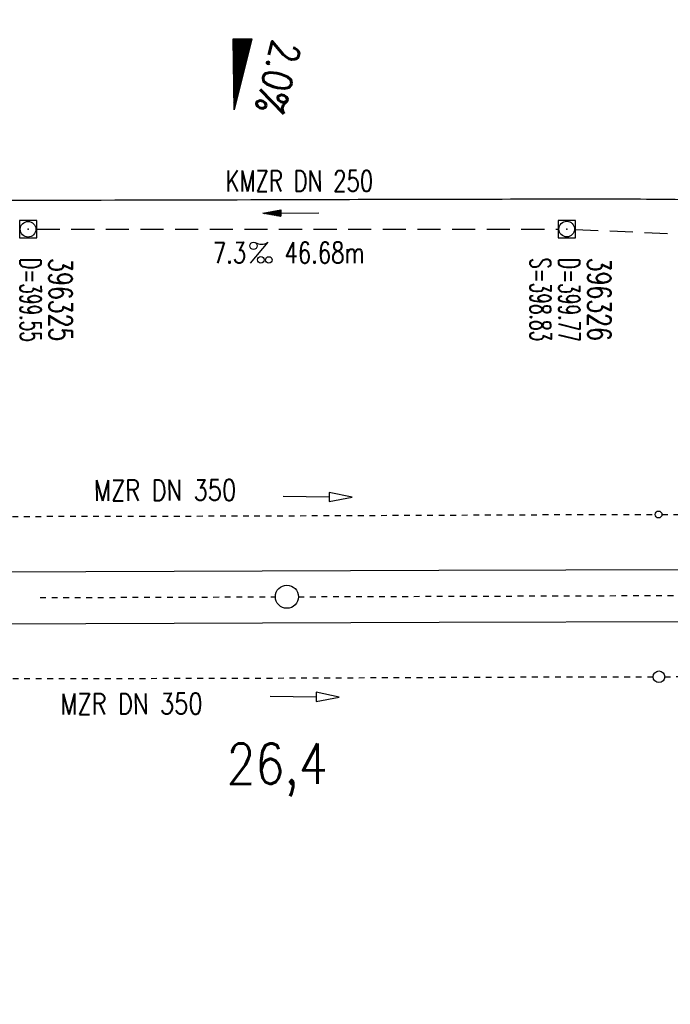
# Model space of a CAD drawing. Extents: x 0 to 1135, y 0 to 594.
# Tile 3 of 44: x 63 to 119, y 243 to 328. Entities that reach past the tile are written whole.
import ezdxf
from ezdxf.enums import TextEntityAlignment as Align

# ---------------------------------------------------------------- set-up
doc = ezdxf.new("R2010")
doc.units = 0
doc.header["$LTSCALE"] = 2
doc.header["$MEASUREMENT"] = 0
for name, pattern in [('ACAD_ISO03W100', [0.5, 0.25, -0.25]), ('ACAD_ISO05W100', [0.5, 0.25, -0.25]), ('AUSGEZOGEN', [0]), ('GESTRICH-X2', [1.5, 1, -0.5])]:
    doc.linetypes.add(name, pattern=pattern)
doc.layers.get('0').update_dxf_attribs({"linetype": 'AUSGEZOGEN'})
for name, color, linetype in [('Bahnachse', 7, 'CONTINUOUS'), ('FBR', 8, 'CONTINUOUS'), ('GEF', 1, 'AUSGEZOGEN'), ('Gleisachsen', 7, 'CONTINUOUS'), ('KANAL', 7, 'GESTRICH-X2'), ('PFEIL', 7, 'CONTINUOUS'), ('SCHACHTNR', 6, 'CONTINUOUS'), ('SCHSYMBOL', 7, 'CONTINUOUS'), ('TEXTO', 4, 'CONTINUOUS'), ('TEXTU', 4, 'CONTINUOUS'), ('Tiefenentwaesserung_und_Sammell', 15, 'CONTINUOUS')]:
    doc.layers.add(name, color=color, linetype=linetype)
doc.styles.add('ROMANS', font='romans.shx', dxfattribs={"width": 0.8})

# ---------------------------------------------------------------- blocks, each defined once
blk = doc.blocks.new('20')
blk.add_lwpolyline([(-0.754, -0.751), (0.754, -0.751), (0.754, 0.75), (-0.754, 0.75)], close=True)
blk.add_circle((0, 0), 0.676)
blk.add_point((0, 0))
blk = doc.blocks.new('PROM')
blk.add_line((1.566, 1.817), (0.019, 0.015))
for centre, radius in [((0.317, 1.51), 0.317), ((0.943, 0.291), 0.283), ((1.645, 0.287), 0.283)]:
    blk.add_circle(centre, radius)
blk.add_arc((0.992, 2.682), 1.033, 239.14139, 303.35492)
blk = doc.blocks.new('PFEIL2')
at = {"color": 0}
for p, q in [((0.88, 0.002), (-2.401, -0.012)), ((0.881, -0.271), (0.879, 0.276)), ((0.879, 0.276), (2.429, 0.009)), ((0.911, 0.27), (0.879, 0.265)), ((0.965, 0.261), (0.879, 0.246)), ((1.019, 0.252), (0.879, 0.228)), ((1.073, 0.242), (0.879, 0.209)), ((1.127, 0.233), (0.879, 0.191)), ((1.181, 0.224), (0.879, 0.172)), ((1.235, 0.214), (0.879, 0.154)), ((1.289, 0.205), (0.879, 0.135)), ((1.343, 0.196), (0.879, 0.117)), ((1.397, 0.187), (0.879, 0.098)), ((1.451, 0.177), (0.879, 0.08)), ((1.505, 0.168), (0.879, 0.061)), ((1.559, 0.159), (0.88, 0.043)), ((1.613, 0.149), (0.88, 0.024)), ((1.668, 0.14), (0.88, 0.006)), ((1.722, 0.131), (0.88, -0.013)), ((1.776, 0.121), (0.88, -0.031)), ((1.83, 0.112), (0.88, -0.05)), ((1.884, 0.103), (0.88, -0.068)), ((1.938, 0.094), (0.88, -0.087)), ((1.992, 0.084), (0.88, -0.105)), ((2.046, 0.075), (0.88, -0.124)), ((2.1, 0.066), (0.88, -0.142)), ((2.154, 0.056), (0.88, -0.161)), ((2.208, 0.047), (0.88, -0.179)), ((2.262, 0.038), (0.881, -0.198)), ((2.316, 0.029), (0.881, -0.216)), ((2.37, 0.019), (0.881, -0.235)), ((2.424, 0.01), (0.881, -0.253)), ((2.429, 0.009), (0.881, -0.271))]:
    blk.add_line(p, q, dxfattribs=at)
blk = doc.blocks.new('*X15')
at = {"color": 0}
for p, q in [((725.827, 193.844), (727.436, 195.453)), ((725.827, 193.853), (727.427, 195.453)), ((725.827, 193.861), (727.418, 195.453)), ((725.827, 193.87), (727.409, 195.453)), ((725.827, 193.879), (727.401, 195.453)), ((725.827, 193.888), (727.392, 195.453)), ((725.827, 193.897), (727.383, 195.453)), ((725.827, 193.906), (727.374, 195.453)), ((725.827, 193.914), (727.365, 195.453)), ((725.827, 193.923), (727.356, 195.453)), ((725.827, 193.932), (727.347, 195.453)), ((725.827, 193.941), (727.339, 195.453)), ((725.827, 193.95), (727.33, 195.453)), ((725.827, 193.959), (727.321, 195.453)), ((725.827, 193.967), (727.312, 195.453)), ((725.827, 193.976), (727.303, 195.453)), ((725.827, 193.985), (727.294, 195.453)), ((725.827, 193.994), (727.286, 195.453)), ((725.827, 194.003), (727.277, 195.453)), ((725.827, 194.012), (727.268, 195.453)), ((725.827, 194.02), (727.259, 195.453)), ((725.827, 194.029), (727.25, 195.453)), ((725.827, 194.038), (727.241, 195.453)), ((725.827, 194.047), (727.233, 195.453)), ((725.827, 194.056), (727.224, 195.453)), ((725.827, 194.065), (727.215, 195.453)), ((725.827, 194.073), (727.206, 195.453)), ((725.827, 194.082), (727.197, 195.453)), ((725.827, 194.091), (727.188, 195.453)), ((725.827, 194.1), (727.18, 195.453)), ((725.827, 194.109), (727.171, 195.453)), ((725.827, 194.118), (727.162, 195.453)), ((725.827, 194.127), (727.153, 195.453)), ((725.827, 194.135), (727.144, 195.453)), ((725.827, 194.144), (727.135, 195.453)), ((725.827, 194.153), (727.127, 195.453)), ((725.827, 194.162), (727.118, 195.453)), ((725.827, 194.171), (727.109, 195.453)), ((725.827, 194.18), (727.1, 195.453)), ((725.827, 194.188), (727.091, 195.453)), ((725.827, 194.197), (727.082, 195.453)), ((725.827, 194.206), (727.073, 195.453)), ((725.827, 194.215), (727.065, 195.453)), ((725.827, 194.224), (727.056, 195.453)), ((725.827, 194.233), (727.047, 195.453)), ((725.827, 194.241), (727.038, 195.453)), ((725.827, 194.25), (727.029, 195.453)), ((725.827, 194.259), (727.02, 195.453)), ((725.827, 194.268), (727.012, 195.453)), ((725.827, 194.277), (727.003, 195.453)), ((725.827, 194.286), (726.994, 195.453)), ((725.827, 194.294), (726.985, 195.453)), ((725.827, 194.303), (726.976, 195.453)), ((725.827, 194.312), (726.967, 195.453)), ((725.827, 194.321), (726.959, 195.453)), ((725.827, 194.33), (726.95, 195.453)), ((725.827, 194.339), (726.941, 195.453)), ((725.827, 194.348), (726.932, 195.453)), ((725.827, 194.356), (726.923, 195.453)), ((725.827, 194.365), (726.914, 195.453)), ((725.827, 194.374), (726.906, 195.453)), ((725.827, 194.383), (726.897, 195.453)), ((725.827, 194.392), (726.888, 195.453)), ((725.827, 194.401), (726.879, 195.453)), ((725.827, 194.409), (726.87, 195.453)), ((725.827, 194.418), (726.861, 195.453)), ((725.827, 194.427), (726.853, 195.453)), ((725.827, 194.436), (726.844, 195.453)), ((725.827, 194.445), (726.835, 195.453)), ((725.827, 194.454), (726.826, 195.453)), ((725.827, 194.462), (726.817, 195.453)), ((725.827, 194.471), (726.808, 195.453)), ((725.827, 194.48), (726.799, 195.453)), ((725.827, 194.489), (726.791, 195.453)), ((725.827, 194.498), (726.782, 195.453)), ((725.827, 194.507), (726.773, 195.453)), ((725.827, 194.515), (726.764, 195.453)), ((725.827, 194.524), (726.755, 195.453)), ((725.827, 194.533), (726.746, 195.453)), ((725.827, 194.542), (726.738, 195.453)), ((725.827, 194.551), (726.729, 195.453)), ((725.827, 194.56), (726.72, 195.453)), ((725.827, 194.568), (726.711, 195.453)), ((725.827, 194.577), (726.702, 195.453)), ((725.827, 194.586), (726.693, 195.453)), ((725.827, 194.595), (726.685, 195.453)), ((725.827, 194.604), (726.676, 195.453)), ((725.827, 194.613), (726.667, 195.453)), ((725.827, 194.622), (726.658, 195.453)), ((725.827, 194.63), (726.649, 195.453)), ((725.827, 194.639), (726.64, 195.453)), ((725.827, 194.648), (726.632, 195.453)), ((725.827, 194.657), (726.623, 195.453)), ((725.827, 194.666), (726.614, 195.453)), ((725.827, 194.675), (726.605, 195.453)), ((725.827, 194.683), (726.596, 195.453)), ((725.827, 194.692), (726.587, 195.453)), ((725.827, 194.701), (726.579, 195.453)), ((725.827, 194.71), (726.57, 195.453)), ((725.827, 194.719), (726.561, 195.453)), ((725.827, 194.728), (726.552, 195.453)), ((725.827, 194.736), (726.543, 195.453)), ((725.827, 194.745), (726.534, 195.453)), ((725.827, 194.754), (726.525, 195.453)), ((725.827, 194.763), (726.517, 195.453)), ((725.827, 194.772), (726.508, 195.453)), ((725.827, 194.781), (726.499, 195.453)), ((725.827, 194.789), (726.49, 195.453)), ((725.827, 194.798), (726.481, 195.453)), ((725.827, 194.807), (726.472, 195.453)), ((725.827, 194.816), (726.464, 195.453)), ((725.827, 194.825), (726.455, 195.453)), ((725.827, 194.834), (726.446, 195.453)), ((725.827, 194.842), (726.437, 195.453)), ((725.827, 194.851), (726.428, 195.453)), ((725.827, 194.86), (726.419, 195.453)), ((725.827, 194.869), (726.411, 195.453)), ((725.827, 194.878), (726.402, 195.453)), ((725.827, 194.887), (726.393, 195.453)), ((725.827, 194.896), (726.384, 195.453)), ((725.827, 194.904), (726.375, 195.453)), ((725.827, 194.913), (726.366, 195.453)), ((725.827, 194.922), (726.358, 195.453)), ((725.827, 194.931), (726.349, 195.453)), ((725.827, 194.94), (726.34, 195.453)), ((725.827, 194.949), (726.331, 195.453)), ((725.827, 194.957), (726.322, 195.453)), ((725.827, 194.966), (726.313, 195.453)), ((725.827, 194.975), (726.305, 195.453)), ((725.827, 194.984), (726.296, 195.453)), ((725.827, 194.993), (726.287, 195.453)), ((725.827, 195.002), (726.278, 195.453)), ((725.827, 195.01), (726.269, 195.453)), ((725.827, 195.019), (726.26, 195.453)), ((725.827, 195.028), (726.251, 195.453)), ((725.827, 195.037), (726.243, 195.453)), ((725.827, 195.046), (726.234, 195.453)), ((725.827, 195.055), (726.225, 195.453)), ((725.827, 195.063), (726.216, 195.453)), ((725.827, 195.072), (726.207, 195.453)), ((725.827, 195.081), (726.198, 195.453)), ((725.827, 195.09), (726.19, 195.453)), ((725.827, 195.099), (726.181, 195.453)), ((725.827, 195.108), (726.172, 195.453)), ((725.827, 195.116), (726.163, 195.453)), ((725.827, 195.125), (726.154, 195.453)), ((725.827, 195.134), (726.145, 195.453)), ((725.827, 195.143), (726.137, 195.453)), ((725.827, 195.152), (726.128, 195.453)), ((725.827, 195.161), (726.119, 195.453)), ((725.827, 195.17), (726.11, 195.453)), ((725.827, 195.178), (726.101, 195.453)), ((725.827, 195.187), (726.092, 195.453)), ((725.827, 195.196), (726.084, 195.453)), ((725.827, 195.205), (726.075, 195.453)), ((725.827, 195.214), (726.066, 195.453)), ((725.827, 195.223), (726.057, 195.453)), ((725.827, 195.231), (726.048, 195.453)), ((725.827, 195.24), (726.039, 195.453)), ((725.827, 195.249), (726.031, 195.453)), ((725.827, 195.258), (726.022, 195.453)), ((725.827, 195.267), (726.013, 195.453)), ((725.827, 195.276), (726.004, 195.453)), ((725.827, 195.284), (725.995, 195.453)), ((725.827, 195.293), (725.986, 195.453)), ((725.827, 195.302), (725.977, 195.453)), ((725.827, 195.311), (725.969, 195.453)), ((725.827, 195.32), (725.96, 195.453)), ((725.827, 195.329), (725.951, 195.453)), ((725.827, 195.337), (725.942, 195.453)), ((725.827, 195.346), (725.933, 195.453)), ((725.827, 195.355), (725.924, 195.453)), ((725.827, 195.364), (725.916, 195.453)), ((725.827, 195.373), (725.907, 195.453)), ((725.827, 195.382), (725.898, 195.453)), ((725.827, 195.39), (725.889, 195.453)), ((725.827, 195.399), (725.88, 195.453)), ((725.827, 195.408), (725.871, 195.453)), ((725.827, 195.417), (725.863, 195.453)), ((725.827, 195.426), (725.854, 195.453)), ((725.827, 195.435), (725.845, 195.453)), ((725.827, 195.444), (725.836, 195.453)), ((725.827, 193.826), (727.433, 195.433)), ((725.827, 193.817), (727.43, 195.421)), ((725.827, 193.808), (727.427, 195.409)), ((725.827, 193.799), (727.424, 195.397)), ((725.827, 193.791), (727.421, 195.385)), ((725.827, 193.782), (727.418, 195.373)), ((725.827, 193.773), (727.414, 195.361)), ((725.827, 193.764), (727.411, 195.349)), ((725.827, 193.755), (727.408, 195.337)), ((725.827, 193.746), (727.405, 195.325)), ((725.827, 193.738), (727.402, 195.313)), ((725.827, 193.729), (727.399, 195.301)), ((725.827, 193.72), (727.395, 195.289)), ((725.827, 193.711), (727.392, 195.277)), ((725.827, 193.702), (727.389, 195.265)), ((725.827, 193.693), (727.386, 195.253)), ((725.827, 193.685), (727.383, 195.241)), ((725.827, 193.676), (727.38, 195.229)), ((725.827, 193.667), (727.377, 195.217)), ((725.827, 193.658), (727.373, 195.205)), ((725.827, 193.649), (727.37, 195.193)), ((725.827, 193.64), (727.367, 195.181)), ((725.827, 193.632), (727.364, 195.169)), ((725.827, 193.623), (727.361, 195.157)), ((725.827, 193.614), (727.358, 195.145)), ((725.827, 193.605), (727.354, 195.133)), ((725.827, 193.596), (727.351, 195.121)), ((725.827, 193.587), (727.348, 195.109)), ((725.827, 193.579), (727.345, 195.097)), ((725.827, 193.57), (727.342, 195.085)), ((725.827, 193.561), (727.339, 195.073)), ((725.827, 193.552), (727.336, 195.061)), ((725.827, 193.543), (727.332, 195.049)), ((725.827, 193.534), (727.329, 195.037)), ((725.827, 193.525), (727.326, 195.025)), ((725.827, 193.517), (727.323, 195.013)), ((725.827, 193.508), (727.32, 195.001)), ((725.827, 193.499), (727.317, 194.989)), ((725.827, 193.49), (727.313, 194.977)), ((725.827, 193.481), (727.31, 194.965)), ((725.827, 193.472), (727.307, 194.953)), ((725.827, 193.464), (727.304, 194.941)), ((725.827, 193.455), (727.301, 194.929)), ((725.827, 193.446), (727.298, 194.917)), ((725.827, 193.437), (727.295, 194.905)), ((725.827, 193.428), (727.291, 194.893)), ((725.827, 193.419), (727.288, 194.881)), ((725.827, 193.411), (727.285, 194.869)), ((725.827, 193.402), (727.282, 194.857)), ((725.827, 193.393), (727.279, 194.845)), ((725.827, 193.384), (727.276, 194.833)), ((725.827, 193.375), (727.272, 194.821)), ((725.827, 193.366), (727.269, 194.809)), ((725.827, 193.358), (727.266, 194.797)), ((725.827, 193.349), (727.263, 194.785)), ((725.827, 193.34), (727.26, 194.773)), ((725.827, 193.331), (727.257, 194.761)), ((725.827, 193.322), (727.254, 194.749)), ((725.827, 193.313), (727.25, 194.737)), ((725.827, 193.305), (727.247, 194.725)), ((725.827, 193.296), (727.244, 194.713)), ((725.827, 193.287), (727.241, 194.701)), ((725.827, 193.278), (727.238, 194.689)), ((725.827, 193.269), (727.235, 194.677)), ((725.827, 193.26), (727.231, 194.665)), ((725.827, 193.251), (727.228, 194.653)), ((725.827, 193.243), (727.225, 194.641)), ((725.827, 193.234), (727.222, 194.629)), ((725.827, 193.225), (727.219, 194.617)), ((725.827, 193.216), (727.216, 194.605)), ((725.827, 193.207), (727.213, 194.593)), ((725.827, 193.198), (727.209, 194.581)), ((725.827, 193.19), (727.206, 194.569)), ((725.827, 193.181), (727.203, 194.557)), ((725.827, 193.172), (727.2, 194.545)), ((725.827, 193.163), (727.197, 194.533)), ((725.827, 193.154), (727.194, 194.521)), ((725.827, 193.145), (727.19, 194.509)), ((725.827, 193.137), (727.187, 194.497)), ((725.827, 193.128), (727.184, 194.485)), ((725.827, 193.119), (727.181, 194.473)), ((725.827, 193.11), (727.178, 194.461)), ((725.827, 193.101), (727.175, 194.449)), ((725.827, 193.092), (727.172, 194.437)), ((725.827, 193.084), (727.168, 194.425)), ((725.827, 193.075), (727.165, 194.413)), ((725.827, 193.066), (727.162, 194.401)), ((725.827, 193.057), (727.159, 194.389)), ((725.827, 193.048), (727.156, 194.377)), ((725.827, 193.039), (727.153, 194.365)), ((725.827, 193.031), (727.149, 194.353)), ((725.827, 193.022), (727.146, 194.341)), ((725.827, 193.013), (727.143, 194.329)), ((725.827, 193.004), (727.14, 194.317)), ((725.827, 192.995), (727.137, 194.305)), ((725.827, 192.986), (727.134, 194.293)), ((725.827, 192.977), (727.131, 194.281)), ((725.827, 192.969), (727.127, 194.269)), ((725.827, 192.96), (727.124, 194.257)), ((725.827, 192.951), (727.121, 194.245)), ((725.827, 192.942), (727.118, 194.233)), ((725.827, 192.933), (727.115, 194.221)), ((725.827, 192.924), (727.112, 194.209)), ((725.827, 192.916), (727.108, 194.197)), ((725.827, 192.907), (727.105, 194.185)), ((725.827, 192.898), (727.102, 194.173)), ((725.827, 192.889), (727.099, 194.161)), ((725.827, 192.88), (727.096, 194.15)), ((725.827, 192.871), (727.093, 194.138)), ((725.827, 192.863), (727.09, 194.126)), ((725.827, 192.854), (727.086, 194.114)), ((725.827, 192.845), (727.083, 194.102)), ((725.827, 192.836), (727.08, 194.09)), ((725.827, 192.827), (727.077, 194.078)), ((725.827, 192.818), (727.074, 194.066)), ((725.827, 192.81), (727.071, 194.054)), ((725.827, 192.801), (727.068, 194.042)), ((725.827, 192.792), (727.064, 194.03)), ((725.827, 192.783), (727.061, 194.018)), ((725.827, 192.774), (727.058, 194.006)), ((725.827, 192.765), (727.055, 193.994)), ((725.827, 192.757), (727.052, 193.982)), ((725.827, 192.748), (727.049, 193.97)), ((725.827, 192.739), (727.045, 193.958)), ((725.827, 192.73), (727.042, 193.946)), ((725.827, 192.721), (727.039, 193.934)), ((725.827, 192.712), (727.036, 193.922)), ((725.827, 192.703), (727.033, 193.91)), ((725.827, 192.695), (727.03, 193.898)), ((725.827, 192.686), (727.027, 193.886)), ((725.827, 192.677), (727.023, 193.874)), ((725.827, 192.668), (727.02, 193.862)), ((725.827, 192.659), (727.017, 193.85)), ((725.827, 192.65), (727.014, 193.838)), ((725.827, 192.642), (727.011, 193.826)), ((725.827, 192.633), (727.008, 193.814)), ((725.827, 192.624), (727.004, 193.802)), ((725.827, 192.615), (727.001, 193.79)), ((725.827, 192.606), (726.998, 193.778)), ((725.827, 192.597), (726.995, 193.766)), ((725.827, 192.589), (726.992, 193.754)), ((725.827, 192.58), (726.989, 193.742)), ((725.827, 192.571), (726.986, 193.73)), ((725.827, 192.562), (726.982, 193.718)), ((725.827, 192.553), (726.979, 193.706)), ((725.827, 192.544), (726.976, 193.694)), ((725.827, 192.536), (726.973, 193.682)), ((725.827, 192.527), (726.97, 193.67)), ((725.827, 192.518), (726.967, 193.658)), ((725.827, 192.509), (726.963, 193.646)), ((725.827, 192.5), (726.96, 193.634)), ((725.827, 192.491), (726.957, 193.622)), ((725.827, 192.483), (726.954, 193.61)), ((725.827, 192.474), (726.951, 193.598)), ((725.827, 192.465), (726.948, 193.586)), ((725.827, 192.456), (726.945, 193.574)), ((725.827, 192.447), (726.941, 193.562)), ((725.827, 192.438), (726.938, 193.55)), ((725.827, 192.429), (726.935, 193.538)), ((725.827, 192.421), (726.932, 193.526)), ((725.827, 192.412), (726.929, 193.514)), ((725.827, 192.403), (726.926, 193.502)), ((725.827, 192.394), (726.922, 193.49)), ((725.827, 192.385), (726.919, 193.478)), ((725.827, 192.376), (726.916, 193.466)), ((725.827, 192.368), (726.913, 193.454)), ((725.827, 192.359), (726.91, 193.442)), ((725.827, 192.35), (726.907, 193.43)), ((725.827, 192.341), (726.904, 193.418)), ((725.827, 192.332), (726.9, 193.406)), ((725.827, 192.323), (726.897, 193.394)), ((725.827, 192.315), (726.894, 193.382)), ((725.827, 192.306), (726.891, 193.37)), ((725.827, 192.297), (726.888, 193.358)), ((725.827, 192.288), (726.885, 193.346)), ((725.827, 192.279), (726.881, 193.334)), ((725.827, 192.27), (726.878, 193.322)), ((725.827, 192.262), (726.875, 193.31)), ((725.827, 192.253), (726.872, 193.298)), ((725.827, 192.244), (726.869, 193.286)), ((725.827, 192.235), (726.866, 193.274)), ((725.827, 192.226), (726.863, 193.262)), ((725.827, 192.217), (726.859, 193.25)), ((725.827, 192.209), (726.856, 193.238)), ((725.827, 192.2), (726.853, 193.226)), ((725.827, 192.191), (726.85, 193.214)), ((725.827, 192.182), (726.847, 193.202)), ((725.827, 192.173), (726.844, 193.19)), ((725.827, 192.164), (726.84, 193.178)), ((725.827, 192.155), (726.837, 193.166)), ((725.827, 192.147), (726.834, 193.154)), ((725.827, 192.138), (726.831, 193.142)), ((725.827, 192.129), (726.828, 193.13)), ((725.827, 192.12), (726.825, 193.118)), ((725.827, 192.111), (726.822, 193.106)), ((725.827, 192.102), (726.818, 193.094)), ((725.827, 192.094), (726.815, 193.082)), ((725.827, 192.085), (726.812, 193.07)), ((725.827, 192.076), (726.809, 193.058)), ((725.827, 192.067), (726.806, 193.046)), ((725.827, 192.058), (726.803, 193.034)), ((725.827, 192.049), (726.799, 193.022)), ((725.827, 192.041), (726.796, 193.01)), ((725.827, 192.032), (726.793, 192.998)), ((725.827, 192.023), (726.79, 192.986)), ((725.827, 192.014), (726.787, 192.974)), ((725.827, 192.005), (726.784, 192.962)), ((725.827, 191.996), (726.781, 192.95)), ((725.827, 191.988), (726.777, 192.938)), ((725.827, 191.979), (726.774, 192.926)), ((725.827, 191.97), (726.771, 192.914)), ((725.827, 191.961), (726.768, 192.902)), ((725.827, 191.952), (726.765, 192.89)), ((725.827, 191.943), (726.762, 192.878)), ((725.827, 191.935), (726.758, 192.866)), ((725.827, 191.926), (726.755, 192.854)), ((725.827, 191.917), (726.752, 192.842)), ((725.827, 191.908), (726.749, 192.83)), ((725.827, 191.899), (726.746, 192.818)), ((725.827, 191.89), (726.743, 192.806)), ((725.827, 191.881), (726.74, 192.794)), ((725.827, 191.873), (726.736, 192.782)), ((725.827, 191.864), (726.733, 192.77)), ((725.827, 191.855), (726.73, 192.758)), ((725.827, 191.846), (726.727, 192.746)), ((725.827, 191.837), (726.724, 192.734)), ((725.827, 191.828), (726.721, 192.722)), ((725.827, 191.82), (726.717, 192.71)), ((725.827, 191.811), (726.714, 192.698)), ((725.827, 191.802), (726.711, 192.686)), ((725.827, 191.793), (726.708, 192.674)), ((725.827, 191.784), (726.705, 192.662)), ((725.827, 191.775), (726.702, 192.65)), ((725.827, 191.767), (726.699, 192.639)), ((725.827, 191.758), (726.695, 192.627)), ((725.827, 191.749), (726.692, 192.615)), ((725.827, 191.74), (726.689, 192.603)), ((725.827, 191.731), (726.686, 192.591)), ((725.827, 191.722), (726.683, 192.579)), ((725.827, 191.714), (726.68, 192.567)), ((725.827, 191.705), (726.677, 192.555)), ((725.827, 191.696), (726.673, 192.543)), ((725.827, 191.687), (726.67, 192.531)), ((725.827, 191.678), (726.667, 192.519)), ((725.827, 191.669), (726.664, 192.507)), ((725.827, 191.66), (726.661, 192.495)), ((725.827, 191.652), (726.658, 192.483)), ((725.827, 191.643), (726.654, 192.471)), ((725.827, 191.634), (726.651, 192.459)), ((725.827, 191.625), (726.648, 192.447)), ((725.827, 191.616), (726.645, 192.435)), ((725.827, 191.607), (726.642, 192.423)), ((725.827, 191.599), (726.639, 192.411)), ((725.827, 191.59), (726.636, 192.399)), ((725.827, 191.581), (726.632, 192.387)), ((725.827, 191.572), (726.629, 192.375)), ((725.827, 191.563), (726.626, 192.363)), ((725.827, 191.554), (726.623, 192.351)), ((725.827, 191.546), (726.62, 192.339)), ((725.827, 191.537), (726.617, 192.327)), ((725.827, 191.528), (726.613, 192.315)), ((725.827, 191.519), (726.61, 192.303)), ((725.827, 191.51), (726.607, 192.291)), ((725.827, 191.501), (726.604, 192.279)), ((725.827, 191.493), (726.601, 192.267)), ((725.827, 191.484), (726.598, 192.255)), ((725.827, 191.475), (726.595, 192.243)), ((725.827, 191.466), (726.591, 192.231)), ((725.827, 191.457), (726.588, 192.219)), ((725.827, 191.448), (726.585, 192.207)), ((725.827, 191.44), (726.582, 192.195)), ((725.827, 191.431), (726.579, 192.183)), ((725.827, 191.422), (726.576, 192.171)), ((725.827, 191.413), (726.572, 192.159)), ((725.827, 191.404), (726.569, 192.147)), ((725.827, 191.395), (726.566, 192.135)), ((725.827, 191.386), (726.563, 192.123)), ((725.827, 191.378), (726.56, 192.111)), ((725.827, 191.369), (726.557, 192.099)), ((725.827, 191.36), (726.554, 192.087)), ((725.827, 191.351), (726.55, 192.075)), ((725.827, 191.342), (726.547, 192.063)), ((725.827, 191.333), (726.544, 192.051)), ((725.827, 191.325), (726.541, 192.039)), ((725.827, 191.316), (726.538, 192.027)), ((725.827, 191.307), (726.535, 192.015)), ((725.827, 191.298), (726.531, 192.003)), ((725.827, 191.289), (726.528, 191.991)), ((725.827, 191.28), (726.525, 191.979)), ((725.827, 191.272), (726.522, 191.967)), ((725.827, 191.263), (726.519, 191.955)), ((725.827, 191.254), (726.516, 191.943)), ((725.827, 191.245), (726.513, 191.931)), ((725.827, 191.236), (726.509, 191.919)), ((725.827, 191.227), (726.506, 191.907)), ((725.827, 191.219), (726.503, 191.895)), ((725.827, 191.21), (726.5, 191.883)), ((725.827, 191.201), (726.497, 191.871)), ((725.827, 191.192), (726.494, 191.859)), ((725.827, 191.183), (726.49, 191.847)), ((725.827, 191.174), (726.487, 191.835)), ((725.827, 191.166), (726.484, 191.823)), ((725.827, 191.157), (726.481, 191.811)), ((725.827, 191.148), (726.478, 191.799)), ((725.827, 191.139), (726.475, 191.787)), ((725.827, 191.13), (726.472, 191.775)), ((725.827, 191.121), (726.468, 191.763)), ((725.827, 191.112), (726.465, 191.751)), ((725.827, 191.104), (726.462, 191.739)), ((725.827, 191.095), (726.459, 191.727)), ((725.827, 191.086), (726.456, 191.715)), ((725.827, 191.077), (726.453, 191.703)), ((725.827, 191.068), (726.449, 191.691)), ((725.827, 191.059), (726.446, 191.679)), ((725.827, 191.051), (726.443, 191.667)), ((725.827, 191.042), (726.44, 191.655)), ((725.827, 191.033), (726.437, 191.643)), ((725.827, 191.024), (726.434, 191.631)), ((725.827, 191.015), (726.431, 191.619)), ((725.827, 191.006), (726.427, 191.607)), ((725.827, 190.998), (726.424, 191.595)), ((725.827, 190.989), (726.421, 191.583)), ((725.827, 190.98), (726.418, 191.571)), ((725.827, 190.971), (726.415, 191.559)), ((725.827, 190.962), (726.412, 191.547)), ((725.827, 190.953), (726.408, 191.535)), ((725.827, 190.945), (726.405, 191.523)), ((725.827, 190.936), (726.402, 191.511)), ((725.827, 190.927), (726.399, 191.499)), ((725.827, 190.918), (726.396, 191.487)), ((725.827, 190.909), (726.393, 191.475)), ((725.827, 190.9), (726.39, 191.463)), ((725.827, 190.892), (726.386, 191.451)), ((725.827, 190.883), (726.383, 191.439)), ((725.827, 190.874), (726.38, 191.427)), ((725.827, 190.865), (726.377, 191.415)), ((725.827, 190.856), (726.374, 191.403)), ((725.827, 190.847), (726.371, 191.391)), ((725.827, 190.838), (726.367, 191.379)), ((725.827, 190.83), (726.364, 191.367)), ((725.827, 190.821), (726.361, 191.355)), ((725.827, 190.812), (726.358, 191.343)), ((725.827, 190.803), (726.355, 191.331)), ((725.827, 190.794), (726.352, 191.319)), ((725.827, 190.785), (726.349, 191.307)), ((725.827, 190.777), (726.345, 191.295)), ((725.827, 190.768), (726.342, 191.283)), ((725.827, 190.759), (726.339, 191.271)), ((725.827, 190.75), (726.336, 191.259)), ((725.827, 190.741), (726.333, 191.247)), ((725.827, 190.732), (726.33, 191.235)), ((725.827, 190.724), (726.326, 191.223)), ((725.827, 190.715), (726.323, 191.211)), ((725.827, 190.706), (726.32, 191.199)), ((725.827, 190.697), (726.317, 191.187)), ((725.827, 190.688), (726.314, 191.175)), ((725.827, 190.679), (726.311, 191.163)), ((725.827, 190.671), (726.308, 191.151)), ((725.827, 190.662), (726.304, 191.139)), ((725.827, 190.653), (726.301, 191.128)), ((725.827, 190.644), (726.298, 191.116)), ((725.827, 190.635), (726.295, 191.104)), ((725.827, 190.626), (726.292, 191.092)), ((725.827, 190.618), (726.289, 191.08)), ((725.827, 190.609), (726.286, 191.068)), ((725.827, 190.6), (726.282, 191.056)), ((725.827, 190.591), (726.279, 191.044)), ((725.827, 190.582), (726.276, 191.032)), ((725.827, 190.573), (726.273, 191.02)), ((725.827, 190.564), (726.27, 191.008)), ((725.827, 190.556), (726.267, 190.996)), ((725.827, 190.547), (726.263, 190.984)), ((725.827, 190.538), (726.26, 190.972)), ((725.827, 190.529), (726.257, 190.96)), ((725.827, 190.52), (726.254, 190.948)), ((725.827, 190.511), (726.251, 190.936)), ((725.827, 190.503), (726.248, 190.924)), ((725.827, 190.494), (726.245, 190.912)), ((725.827, 190.485), (726.241, 190.9)), ((725.827, 190.476), (726.238, 190.888)), ((725.827, 190.467), (726.235, 190.876)), ((725.827, 190.458), (726.232, 190.864)), ((725.827, 190.45), (726.229, 190.852)), ((725.827, 190.441), (726.226, 190.84)), ((725.827, 190.432), (726.222, 190.828)), ((725.827, 190.423), (726.219, 190.816)), ((725.827, 190.414), (726.216, 190.804)), ((725.827, 190.405), (726.213, 190.792)), ((725.827, 190.397), (726.21, 190.78)), ((725.827, 190.388), (726.207, 190.768)), ((725.827, 190.379), (726.204, 190.756)), ((725.827, 190.37), (726.2, 190.744)), ((725.827, 190.361), (726.197, 190.732)), ((725.827, 190.352), (726.194, 190.72)), ((725.827, 190.344), (726.191, 190.708)), ((725.827, 190.335), (726.188, 190.696)), ((725.827, 190.326), (726.185, 190.684)), ((725.827, 190.317), (726.181, 190.672)), ((725.827, 190.308), (726.178, 190.66)), ((725.827, 190.299), (726.175, 190.648)), ((725.827, 190.29), (726.172, 190.636)), ((725.827, 190.282), (726.169, 190.624)), ((725.827, 190.273), (726.166, 190.612)), ((725.827, 190.264), (726.163, 190.6)), ((725.827, 190.255), (726.159, 190.588)), ((725.827, 190.246), (726.156, 190.576)), ((725.827, 190.237), (726.153, 190.564)), ((725.827, 190.229), (726.15, 190.552)), ((725.827, 190.22), (726.147, 190.54)), ((725.827, 190.211), (726.144, 190.528)), ((725.827, 190.202), (726.14, 190.516)), ((725.827, 190.193), (726.137, 190.504)), ((725.827, 190.184), (726.134, 190.492)), ((725.827, 190.176), (726.131, 190.48)), ((725.827, 190.167), (726.128, 190.468)), ((725.827, 190.158), (726.125, 190.456)), ((725.827, 190.149), (726.122, 190.444)), ((725.827, 190.14), (726.118, 190.432)), ((725.827, 190.131), (726.115, 190.42)), ((725.827, 190.123), (726.112, 190.408)), ((725.827, 190.114), (726.109, 190.396)), ((725.827, 190.105), (726.106, 190.384)), ((725.827, 190.096), (726.103, 190.372)), ((725.827, 190.087), (726.099, 190.36)), ((725.827, 190.078), (726.096, 190.348)), ((725.827, 190.07), (726.093, 190.336)), ((725.827, 190.061), (726.09, 190.324)), ((725.827, 190.052), (726.087, 190.312)), ((725.827, 190.043), (726.084, 190.3)), ((725.827, 190.034), (726.081, 190.288)), ((725.827, 190.025), (726.077, 190.276)), ((725.827, 190.016), (726.074, 190.264)), ((725.827, 190.008), (726.071, 190.252)), ((725.827, 189.999), (726.068, 190.24)), ((725.827, 189.99), (726.065, 190.228)), ((725.827, 189.981), (726.062, 190.216)), ((725.827, 189.972), (726.058, 190.204)), ((725.827, 189.963), (726.055, 190.192)), ((725.827, 189.955), (726.052, 190.18)), ((725.827, 189.946), (726.049, 190.168)), ((725.827, 189.937), (726.046, 190.156)), ((725.827, 189.928), (726.043, 190.144)), ((725.827, 189.919), (726.04, 190.132)), ((725.827, 189.91), (726.036, 190.12)), ((725.827, 189.902), (726.033, 190.108)), ((725.827, 189.893), (726.03, 190.096)), ((725.827, 189.884), (726.027, 190.084)), ((725.827, 189.875), (726.024, 190.072)), ((725.827, 189.866), (726.021, 190.06)), ((725.827, 189.857), (726.017, 190.048)), ((725.827, 189.849), (726.014, 190.036)), ((725.827, 189.84), (726.011, 190.024)), ((725.827, 189.831), (726.008, 190.012)), ((725.827, 189.822), (726.005, 190)), ((725.827, 189.813), (726.002, 189.988)), ((725.827, 189.804), (725.999, 189.976)), ((725.827, 189.796), (725.995, 189.964)), ((725.827, 189.787), (725.992, 189.952)), ((725.827, 189.778), (725.989, 189.94)), ((725.827, 189.769), (725.986, 189.928)), ((725.827, 189.76), (725.983, 189.916)), ((725.827, 189.751), (725.98, 189.904)), ((725.827, 189.742), (725.976, 189.892)), ((725.827, 189.734), (725.973, 189.88)), ((725.827, 189.725), (725.97, 189.868)), ((725.827, 189.716), (725.967, 189.856)), ((725.827, 189.707), (725.964, 189.844)), ((725.827, 189.698), (725.961, 189.832)), ((725.827, 189.689), (725.958, 189.82)), ((725.827, 189.681), (725.954, 189.808)), ((725.827, 189.672), (725.951, 189.796)), ((725.827, 189.663), (725.948, 189.784)), ((725.827, 189.654), (725.945, 189.772)), ((725.827, 189.645), (725.942, 189.76)), ((725.827, 189.636), (725.939, 189.748)), ((725.827, 189.628), (725.935, 189.736)), ((725.827, 189.619), (725.932, 189.724)), ((725.827, 189.61), (725.929, 189.712)), ((725.827, 189.601), (725.926, 189.7)), ((725.827, 189.592), (725.923, 189.688)), ((725.827, 189.583), (725.92, 189.676)), ((725.827, 189.575), (725.917, 189.664)), ((725.827, 189.566), (725.913, 189.652)), ((725.827, 189.557), (725.91, 189.64)), ((725.827, 189.548), (725.907, 189.628)), ((725.827, 189.539), (725.904, 189.616)), ((725.827, 189.53), (725.901, 189.605)), ((725.827, 189.521), (725.898, 189.593)), ((725.827, 189.513), (725.895, 189.581)), ((725.827, 189.504), (725.891, 189.569)), ((725.827, 189.495), (725.888, 189.557)), ((725.827, 189.486), (725.885, 189.545)), ((725.827, 189.477), (725.882, 189.533)), ((725.827, 189.468), (725.879, 189.521)), ((725.827, 189.46), (725.876, 189.509)), ((725.827, 189.451), (725.872, 189.497)), ((725.827, 189.442), (725.869, 189.485)), ((725.827, 189.433), (725.866, 189.473)), ((725.827, 189.424), (725.863, 189.461)), ((725.827, 189.415), (725.86, 189.449)), ((725.827, 189.407), (725.857, 189.437)), ((725.827, 189.398), (725.854, 189.425)), ((725.827, 189.389), (725.85, 189.413)), ((725.827, 189.38), (725.847, 189.401)), ((725.827, 189.371), (725.844, 189.389)), ((725.827, 189.362), (725.841, 189.377)), ((725.827, 189.354), (725.838, 189.365)), ((725.827, 189.345), (725.835, 189.353)), ((725.827, 189.336), (725.831, 189.341))]:
    blk.add_line(p, q, dxfattribs=at)
blk = doc.blocks.new('GEF')
at = {"color": 0}
for p, q in [((0.01, 0.018), (0.01, 6.148)), ((1.622, 6.148), (0.01, 0.018)), ((0.01, 6.148), (1.622, 6.148))]:
    blk.add_line(p, q, dxfattribs=at)
blk.add_blockref('*X15', (-725.817, -189.305), dxfattribs=at)

msp = doc.modelspace()

# ---------------------------------------------------------------- linework, layer by layer
at = {"layer": 'Bahnachse', "linetype": 'ACAD_ISO05W100'}
msp.add_line((86.752, 278.373), (184.751, 278.707), dxfattribs=at)
msp.add_lwpolyline([(64.372, 278.297), (84.752, 278.367)], dxfattribs=at)
at = {"layer": 'Bahnachse', "linetype": 'Continuous'}
msp.add_circle((85.752, 278.37), 1, dxfattribs=at)
at = {"layer": 'FBR'}
for points in [[(180.983, 349.608, 0.000056), (198.297, 349.654, -0.000026), (235.492, 349.755, -0.000211)], [(25, 312.66, 0.000161), (51.938, 312.697, 0.000321), (89.723, 312.785, -0.000517), (113.223, 312.83, -0.002489), (117.456, 312.813, -0.001019), (127.791, 312.699, -0.008866), (135.44, 312.462, -0.007278), (144.744, 311.874, -0.0137), (150.37, 311.281, -0.009881), (158.123, 310.091, -0.013536), (168.097, 308.079, -0.02126), (174.344, 306.358, -0.002046), (178.319, 305.062, -0.006165)]]:
    msp.add_lwpolyline(points, format="xyb", dxfattribs=at)
at = {"layer": 'Gleisachsen', "linetype": 'Continuous'}
for p, q in [((25, 280.413), (98.934, 280.665)), ((98.934, 280.665), (194.879, 280.992)), ((98.949, 276.165), (194.811, 276.491)), ((25, 275.913), (98.949, 276.165))]:
    msp.add_line(p, q, dxfattribs=at)
at = {"layer": 'KANAL'}
for p, q in [((64.067, 310.209), (109.264, 310.207)), ((110.745, 310.186), (157.177, 308.21))]:
    msp.add_line(p, q, dxfattribs=at)
at = {"layer": 'Tiefenentwaesserung_und_Sammell', "linetype": 'Continuous'}
for points in [[(85.424, 287.07), (89.423, 287.014), (89.418, 286.614), (91.423, 286.986), (89.429, 287.414), (89.423, 287.014)], [(84.29, 269.763), (88.29, 269.706), (88.284, 269.306), (90.29, 269.678), (88.295, 270.106), (88.29, 269.706)]]:
    msp.add_lwpolyline(points, dxfattribs=at)
at = {"layer": 'Tiefenentwaesserung_und_Sammell', "linetype": 'ACAD_ISO03W100'}
for points in [[(118.26, 285.495), (132.918, 285.586), (153.92, 285.626), (157.92, 285.641), (184.622, 285.754)], [(38.261, 285.248), (57.962, 285.321), (82.915, 285.375), (107.916, 285.481), (117.66, 285.493)], [(38.289, 271.197), (57.99, 271.27), (82.992, 271.325), (107.994, 271.43), (117.495, 271.442)], [(118.495, 271.445), (132.996, 271.535), (153.998, 271.576), (157.998, 271.591), (182.999, 271.696), (185, 271.678), (190, 271.709), (197.497, 271.737)]]:
    msp.add_lwpolyline(points, dxfattribs=at)
at = {"layer": 'Tiefenentwaesserung_und_Sammell', "linetype": 'Continuous'}
for centre, radius in [((117.96, 285.493), 0.3), ((117.995, 271.442), 0.5)]:
    msp.add_circle(centre, radius, dxfattribs=at)

# ---------------------------------------------------------------- block references
at = {"layer": 'GEF', "rotation": 0.5434572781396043}
msp.add_blockref('GEF', (81.16, 320.536), dxfattribs=at)
at = {"layer": 'PFEIL', "rotation": 180.020059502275}
msp.add_blockref('PFEIL2', (86.107, 311.607), dxfattribs=at)
at = {"layer": 'SCHSYMBOL', "rotation": 0.1293595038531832}
for p in [(63.323, 310.201), (110.008, 310.217)]:
    msp.add_blockref('20', p, dxfattribs=at)
at = {"layer": 'TEXTU', "rotation": 0.02005950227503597}
msp.add_blockref('PROM', (82.549, 307.253), dxfattribs=at)

# ---------------------------------------------------------------- texts
at = {"layer": 'Bahnachse', "linetype": 'Continuous', "style": 'ROMANS', "oblique": 0, "width": 0.8337}
msp.add_text('26,4', height=3.5, rotation=0.19509, dxfattribs=at).set_placement((80.534, 262.147))
at = {"layer": 'GEF', "style": 'ROMANS', "width": 0.8}
msp.add_text('2.0%%%', height=2.5, rotation=255.8114, dxfattribs=at).set_placement((84.547, 326.717))
at = {"layer": 'SCHACHTNR', "style": 'ROMANS'}
for s, height, width, p in [('D=399.55', 1.8, 0.6, (62.638, 307.698)), ('396325', 2, 0.7, (65.13, 307.691)), ('S=398.83', 1.8, 0.6, (106.827, 307.712)), ('D=399.77', 1.8, 0.6, (109.319, 307.706)), ('396326', 2, 0.7, (111.817, 307.73))]:
    msp.add_text(s, height=height, rotation=270.12936, dxfattribs=dict(at, width=width)).set_placement(p)
at = {"layer": 'TEXTO', "style": 'ROMANS', "width": 0.75}
msp.add_text('KMZR DN 250', height=1.8, rotation=0.02006, dxfattribs=at).set_placement((86.829, 313.482), align=Align.CENTER)
at = {"layer": 'TEXTU', "style": 'ROMANS', "width": 0.75}
for s, p in [('7.3', (79.327, 307.266)), ('46.68m', (85.546, 307.268))]:
    msp.add_text(s, height=1.8, rotation=0.02006, dxfattribs=at).set_placement(p)
at = {"layer": 'Tiefenentwaesserung_und_Sammell', "linetype": 'Continuous', "style": 'ROMANS', "width": 0.8}
for rotation, oblique, p in [(0.19509, 0, (69.026, 286.673)), (0.19508, 360, (66.112, 268.174))]:
    msp.add_text('MZR DN 350', height=1.8, rotation=rotation, dxfattribs=dict(at, oblique=oblique)).set_placement(p)

doc.saveas('drawing.dxf')
